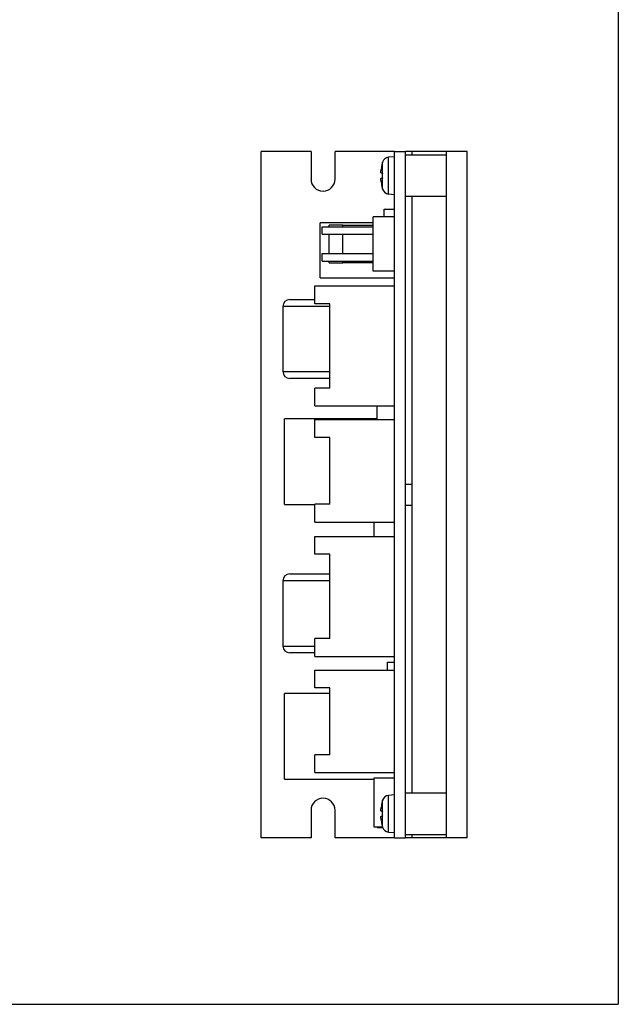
# Model space of a CAD drawing. Header units: millimetres. Extents: x 11 to 199, y 5 to 292.
# Tile 6 of 7: x 111 to 199, y 5 to 148. Entities that reach past the tile are written whole.
import ezdxf

# ---------------------------------------------------------------- set-up
doc = ezdxf.new("R2010")
doc.units = ezdxf.units.MM
doc.layers.add('圖框', color=7, linetype='Continuous', lineweight=30)

msp = doc.modelspace()

# ---------------------------------------------------------------- linework, layer by layer
at = {"color": 7, "linetype": 'Continuous', "lineweight": 30}
for p, q in [((146.56, 29.27), (146.56, 129.27)), ((153.81, 129.27), (146.56, 129.27)), ((153.81, 129.27), (153.81, 125.27)), ((157.31, 125.27), (157.31, 129.27)), ((165.96, 129.27), (157.31, 129.27)), ((165.96, 129.27), (167.56, 129.27)), ((165.96, 29.27), (165.96, 129.27)), ((167.56, 29.27), (167.56, 129.27)), ((168.56, 129.27), (167.56, 129.27)), ((168.56, 128.77), (168.56, 129.27)), ((173.56, 129.27), (168.56, 129.27)), ((173.56, 29.27), (173.56, 129.27)), ((176.56, 129.27), (173.56, 129.27)), ((176.56, 29.27), (176.56, 129.27)), ((165.96, 128.52), (165.12, 128.45)), ((173.56, 128.77), (167.56, 128.77)), ((164.21, 127.57), (164.2, 127.57)), ((164.21, 126.14), (164.03, 126.14)), ((164.03, 125.4), (164.21, 125.4)), ((164.2, 123.97), (164.21, 123.97)), ((165.12, 123.1), (165.96, 123.02)), ((167.56, 122.77), (173.56, 122.77)), ((168.56, 35.77), (168.56, 122.77)), ((164.46, 119.77), (164.46, 120.87)), ((164.46, 120.87), (165.96, 120.87)), ((162.86, 111.87), (162.86, 119.77)), ((165.96, 119.77), (162.86, 119.77)), ((165.96, 111.87), (165.96, 119.77)), ((162.86, 118.89), (155.16, 118.89)), ((155.16, 114.89), (155.16, 118.89)), ((155.46, 117.22), (155.46, 118.32)), ((155.46, 118.32), (162.86, 118.32)), ((156.46, 118.32), (156.46, 118.57)), ((158.46, 118.57), (156.46, 118.57)), ((158.46, 118.32), (158.46, 118.57)), ((158.46, 118.57), (162.86, 118.57)), ((155.46, 117.22), (162.86, 117.22)), ((156.46, 114.42), (156.46, 117.22)), ((158.46, 114.42), (158.46, 117.22)), ((155.16, 110.89), (155.16, 114.89)), ((155.46, 113.32), (155.46, 114.42)), ((155.46, 114.42), (162.86, 114.42)), ((155.46, 113.32), (162.86, 113.32)), ((156.46, 113.07), (156.46, 113.32)), ((156.46, 113.07), (158.46, 113.07)), ((158.46, 113.07), (158.46, 113.32)), ((162.86, 113.07), (158.46, 113.07)), ((155.16, 110.89), (165.96, 110.89)), ((165.96, 111.87), (162.86, 111.87)), ((154.36, 107.09), (154.36, 109.69)), ((154.36, 109.69), (165.96, 109.69)), ((165.96, 92.21), (165.96, 109.69)), ((150.71, 107.72), (154.36, 107.72)), ((149.71, 106.72), (149.71, 97.22)), ((156.56, 107.09), (154.36, 107.09)), ((156.56, 94.81), (156.56, 107.09)), ((156.56, 96.22), (150.71, 96.22)), ((154.36, 92.21), (154.36, 94.81)), ((156.56, 94.81), (154.36, 94.81)), ((154.36, 92.21), (165.96, 92.21)), ((163.46, 90.21), (163.46, 92.21)), ((163.46, 90.32), (149.96, 90.32)), ((149.96, 84.07), (149.96, 90.32)), ((154.36, 90.21), (165.96, 90.21)), ((154.36, 87.61), (154.36, 90.21)), ((165.96, 75.27), (165.96, 90.21)), ((156.56, 87.61), (154.36, 87.61)), ((156.56, 77.87), (156.56, 87.61)), ((149.96, 77.82), (149.96, 84.07)), ((168.56, 80.77), (167.56, 80.77)), ((149.96, 77.82), (154.36, 77.82)), ((154.36, 75.27), (154.36, 77.87)), ((156.56, 77.87), (154.36, 77.87)), ((167.56, 77.77), (168.56, 77.77)), ((154.36, 75.27), (165.96, 75.27)), ((162.96, 75.27), (162.96, 73.19)), ((154.36, 70.59), (154.36, 73.19)), ((154.36, 73.19), (165.96, 73.19)), ((165.96, 55.71), (165.96, 73.19)), ((156.56, 70.59), (154.36, 70.59)), ((156.56, 58.31), (156.56, 70.59)), ((150.71, 67.72), (156.56, 67.72)), ((149.71, 66.72), (149.71, 57.22)), ((154.36, 55.71), (154.36, 58.31)), ((156.56, 58.31), (154.36, 58.31)), ((154.36, 56.22), (150.71, 56.22)), ((154.36, 55.71), (165.96, 55.71)), ((164.96, 53.71), (164.96, 54.87)), ((164.96, 54.87), (165.96, 54.87)), ((154.36, 51.11), (154.36, 53.71)), ((154.36, 53.71), (165.96, 53.71)), ((165.96, 38.77), (165.96, 53.71)), ((156.56, 50.32), (149.96, 50.32)), ((149.96, 44.07), (149.96, 50.32)), ((156.56, 51.11), (154.36, 51.11)), ((156.56, 41.37), (156.56, 51.11)), ((149.96, 37.82), (149.96, 44.07)), ((154.36, 38.77), (154.36, 41.37)), ((156.56, 41.37), (154.36, 41.37)), ((154.36, 38.77), (165.96, 38.77)), ((149.96, 37.82), (162.96, 37.82)), ((165.96, 37.97), (162.96, 37.97)), ((162.96, 37.97), (162.96, 30.87)), ((164.21, 34.57), (164.2, 34.57)), ((165.96, 35.52), (165.12, 35.45)), ((173.56, 35.77), (167.56, 35.77)), ((153.81, 33.27), (153.81, 29.27)), ((157.31, 29.27), (157.31, 33.27)), ((164.21, 33.14), (164.03, 33.14)), ((164.03, 32.4), (164.21, 32.4)), ((162.96, 30.87), (164.23, 30.87)), ((163.46, 30.77), (163.46, 30.87)), ((163.46, 30.77), (164.26, 30.77)), ((164.2, 30.97), (164.21, 30.97)), ((153.81, 29.27), (146.56, 29.27)), ((165.96, 29.27), (157.31, 29.27)), ((165.12, 30.1), (165.96, 30.02)), ((165.96, 29.27), (167.56, 29.27)), ((167.56, 29.77), (173.56, 29.77)), ((168.56, 29.27), (167.56, 29.27)), ((168.56, 29.27), (168.56, 29.77)), ((173.56, 29.27), (168.56, 29.27)), ((176.56, 29.27), (173.56, 29.27))]:
    msp.add_line(p, q, dxfattribs=at)
at = {"color": 8, "linetype": 'Continuous', "lineweight": 30}
for p, q in [((164.24, 125.77), (164.24, 127.73)), ((165.12, 125.77), (165.12, 128.45)), ((164.24, 123.81), (164.24, 125.77)), ((165.12, 123.1), (165.12, 125.77)), ((156.56, 106.72), (149.71, 106.72)), ((149.71, 97.22), (156.56, 97.22)), ((156.56, 66.72), (149.71, 66.72)), ((149.71, 57.22), (154.36, 57.22)), ((164.24, 32.77), (164.24, 34.73)), ((165.12, 32.77), (165.12, 35.45)), ((164.24, 30.81), (164.24, 32.77)), ((165.12, 30.1), (165.12, 32.77))]:
    msp.add_line(p, q, dxfattribs=at)
at = {"color": 7, "linetype": 'Continuous', "lineweight": 30}
for centre, radius, start, end in [((170.96, 125.77), 7, 163.743, 165.0994), ((165.2, 127.45), 1, 95, 163.743), ((170.96, 125.77), 6.99, 165.0784, 172.465), ((155.56, 125.27), 1.75, 180, 0), ((170.96, 125.77), 6.99, 187.535, 194.9216), ((170.96, 125.77), 6.76, 176.8928, 183.1072), ((170.96, 125.77), 7, 194.9006, 196.257), ((165.2, 124.09), 1, 196.257, 265), ((150.71, 106.72), 1, 90, 180), ((150.71, 97.22), 1, 180, 270), ((150.71, 66.72), 1, 90, 180), ((150.71, 57.22), 1, 180, 270), ((155.56, 33.27), 1.75, 0, 180), ((170.96, 32.77), 6.99, 165.0784, 172.465), ((170.96, 32.77), 7, 163.743, 165.0994), ((165.2, 34.45), 1, 95, 163.743), ((170.96, 32.77), 6.76, 176.8928, 183.1072), ((170.96, 32.77), 6.99, 187.535, 194.9216), ((170.96, 32.77), 7, 194.9006, 196.257), ((165.2, 31.09), 1, 196.257, 265)]:
    msp.add_arc(centre, radius, start, end, dxfattribs=at)
for points, knots in [([(164.03, 126.14), (164.03, 126.14), (164.01, 126.16), (164, 126.25), (164, 126.39), (164.01, 126.54), (164.03, 126.64), (164.03, 126.69)], [0, 0, 0, 0, 0.213037, 0.426402, 0.637777, 0.848275, 1, 1, 1, 1]), ([(164.03, 124.85), (164.03, 124.92), (164.01, 125.04), (164, 125.2), (164, 125.33), (164.01, 125.39), (164.03, 125.4), (164.03, 125.4)], [0, 0, 0, 0, 0.2130425, 0.426408, 0.6377772, 0.8482752, 1, 1, 1, 1]), ([(164.03, 33.14), (164.03, 33.14), (164.01, 33.16), (164, 33.25), (164, 33.39), (164.01, 33.54), (164.03, 33.64), (164.03, 33.69)], [0, 0, 0, 0, 0.213038, 0.426401, 0.637777, 0.848275, 1, 1, 1, 1]), ([(164.03, 31.85), (164.03, 31.92), (164.01, 32.04), (164, 32.2), (164, 32.33), (164.01, 32.39), (164.03, 32.4), (164.03, 32.4)], [0, 0, 0, 0, 0.213047, 0.426408, 0.637777, 0.848275, 1, 1, 1, 1])]:
    msp.add_open_spline(points, degree=3, knots=knots, dxfattribs=at)
at = {"layer": '圖框', "lineweight": 30}
for p in [(198.6, 292), (11.4, 5)]:
    msp.add_line(p, (198.6, 5), dxfattribs=at)

doc.saveas('drawing.dxf')
